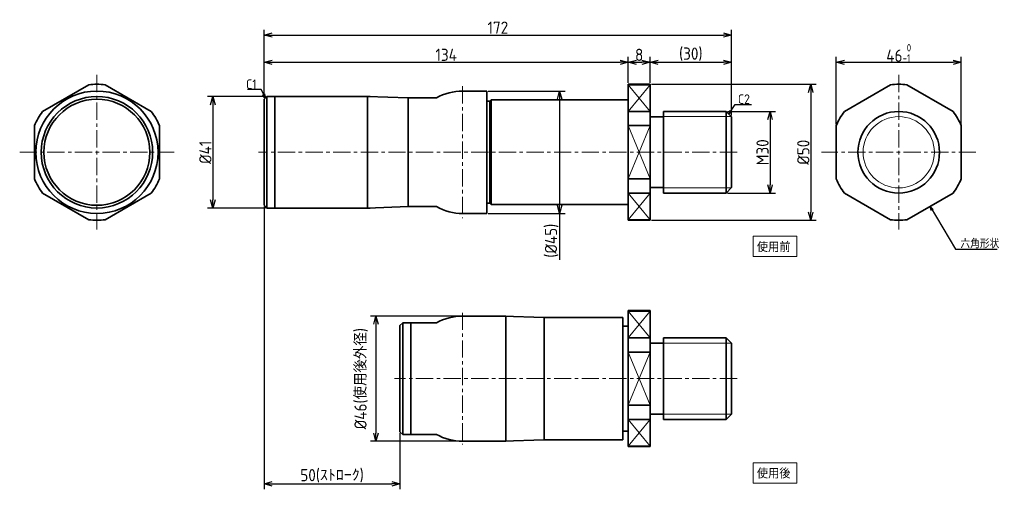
# Model space of a CAD drawing. Header units: millimetres. Extents: x 104 to 466, y 13 to 186.
import ezdxf

# ---------------------------------------------------------------- set-up
doc = ezdxf.new("R2010")
doc.units = ezdxf.units.MM
doc.header["$LTSCALE"] = 0.2
doc.linetypes.add('CENTER', pattern=[50.8, 31.75, -6.35, 6.35, -6.35])
for name, color, linetype, lineweight in [('18-0-CON', 3, 'Continuous', 18), ('18-2-CEN', 1, 'CENTER', 18), ('35-0-CON', 7, 'Continuous', 35)]:
    doc.layers.add(name, color=color, linetype=linetype, lineweight=lineweight)
doc.styles.add('Dimension', font='isocp.shx', dxfattribs={"bigfont": 'bigfont.shx'})
doc.styles.get("Standard").update_dxf_attribs({"font": 'isocp.shx', "bigfont": 'bigfont.shx'})
doc.dimstyles.new('外形図／部品図', dxfattribs={"dimscale": 0, "dimtxt": 4.5, "dimasz": 3, "dimexe": 2, "dimexo": 0.5, "dimgap": 0.5, "dimtad": 1, "dimdec": 3, "dimdsep": 46, "dimtxsty": 'Dimension', "dimblk": 'OPEN30', "dimcen": 2.5, "dimclrd": 161, "dimclre": 161, "dimclrt": 161, "dimazin": 2, "dimtm": 1e-09, "dimtfac": 0.6, "dimtdec": 3, "dimtmove": 0, "dimatfit": 3, "dimldrblk": 'OPEN30', "dimfxl": 1, "dimarcsym": 0})
doc.dimstyles.new('計画図', dxfattribs={"dimscale": 0, "dimtxt": 3.5, "dimasz": 1.5, "dimexe": 1, "dimexo": 0.5, "dimgap": 0.5, "dimtad": 1, "dimdec": 3, "dimdsep": 46, "dimtxsty": 'Dimension', "dimblk": 'OBLIQUE', "dimcen": 2.5, "dimclrd": 161, "dimclre": 161, "dimclrt": 161, "dimazin": 2, "dimtp": 0.1, "dimtfac": 0.6, "dimtdec": 3, "dimtmove": 0, "dimatfit": 3, "dimldrblk": 'OPEN30', "dimfxl": 1, "dimarcsym": 0})

# ---------------------------------------------------------------- blocks, each defined once
blk = doc.blocks.new('_Oblique')
at = {"color": 0, "linetype": 'ByBlock', "lineweight": -2}
blk.add_line((-0.5, -0.5), (0.5, 0.5), dxfattribs=at)
blk = doc.blocks.new('_Open30')
at = {"color": 0, "linetype": 'ByBlock', "lineweight": -2}
for p, q in [((-1, 0.27), (0, 0)), ((0, 0), (-1, -0.27)), ((0, 0), (-1, 0))]:
    blk.add_line(p, q, dxfattribs=at)
blk = doc.blocks.new('*D33')
at = {"layer": '18-0-CON', "color": 161, "lineweight": -2}
for p, q in [((404.36, 147.22), (404.36, 172)), ((450.36, 147.22), (450.36, 172)), ((407.36, 170), (447.36, 170))]:
    blk.add_line(p, q, dxfattribs=at)
at = {"layer": 'Defpoints', "color": 0}
for p in [(450.36, 170), (404.36, 146.72), (450.36, 146.72)]:
    blk.add_point(p, dxfattribs=at)
at = {"layer": '18-0-CON', "color": 161, "lineweight": -2, "xscale": 3.000000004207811, "yscale": 3.000000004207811, "zscale": 3.000000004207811, "rotation": 180}
blk.add_blockref('_Open30', (404.36, 170), dxfattribs=at)
at = {"layer": '18-0-CON', "color": 161, "lineweight": -2, "xscale": 3.000000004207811, "yscale": 3.000000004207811, "zscale": 3.000000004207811}
blk.add_blockref('_Open30', (450.36, 170), dxfattribs=at)
at = {"layer": '18-0-CON', "color": 161, "insert": (427.36, 173.45), "char_height": 4.5, "attachment_point": 5, "style": 'Dimension'}
blk.add_mtext('46{\\H2.700000;\\S 0^ -1;}', dxfattribs=at)
blk = doc.blocks.new('*D34')
at = {"layer": '18-0-CON', "color": 161, "lineweight": -2}
for p, q in [((194.35, 157.42), (173, 157.42)), ((175, 154.42), (175, 119.42)), ((194.35, 116.42), (173, 116.42))]:
    blk.add_line(p, q, dxfattribs=at)
at = {"layer": 'Defpoints', "color": 0}
for p in [(194.85, 157.42), (175, 116.42), (194.85, 116.42)]:
    blk.add_point(p, dxfattribs=at)
at = {"layer": '18-0-CON', "color": 161, "lineweight": -2, "xscale": 3.000000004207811, "yscale": 3.000000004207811, "zscale": 3.000000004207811}
for p, rotation in [((175, 157.42), 90), ((175, 116.42), 270)]:
    blk.add_blockref('_Open30', p, dxfattribs=dict(at, rotation=rotation))
at = {"layer": '18-0-CON', "color": 161, "insert": (172.25, 136.92), "char_height": 4.5, "attachment_point": 5, "rotation": 90, "style": 'Dimension'}
blk.add_mtext('%%c41', dxfattribs=at)
blk = doc.blocks.new('*D35')
at = {"layer": '18-0-CON', "color": 161, "lineweight": -2}
for p, q in [((193.85, 156.92), (193.85, 172)), ((327.85, 162.42), (327.85, 172)), ((196.85, 170), (324.85, 170))]:
    blk.add_line(p, q, dxfattribs=at)
at = {"layer": 'Defpoints', "color": 0}
for p in [(327.85, 170), (327.85, 161.92), (193.85, 156.42)]:
    blk.add_point(p, dxfattribs=at)
at = {"layer": '18-0-CON', "color": 161, "lineweight": -2, "xscale": 3.000000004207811, "yscale": 3.000000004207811, "zscale": 3.000000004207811, "rotation": 180}
blk.add_blockref('_Open30', (193.85, 170), dxfattribs=at)
at = {"layer": '18-0-CON', "color": 161, "lineweight": -2, "xscale": 3.000000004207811, "yscale": 3.000000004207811, "zscale": 3.000000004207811}
blk.add_blockref('_Open30', (327.85, 170), dxfattribs=at)
at = {"layer": '18-0-CON', "color": 161, "insert": (260.85, 172.75), "char_height": 4.5, "attachment_point": 5, "style": 'Dimension'}
blk.add_mtext('134', dxfattribs=at)
blk = doc.blocks.new('*D36')
at = {"layer": '18-0-CON', "color": 161, "lineweight": -2}
for p, q in [((327.85, 162.42), (327.85, 172)), ((335.85, 162.42), (335.85, 172)), ((330.85, 170), (332.85, 170))]:
    blk.add_line(p, q, dxfattribs=at)
at = {"layer": 'Defpoints', "color": 0}
for p in [(335.85, 170), (327.85, 161.92), (335.85, 161.92)]:
    blk.add_point(p, dxfattribs=at)
at = {"layer": '18-0-CON', "color": 161, "lineweight": -2, "xscale": 3.000000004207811, "yscale": 3.000000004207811, "zscale": 3.000000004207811, "rotation": 180}
blk.add_blockref('_Open30', (327.85, 170), dxfattribs=at)
at = {"layer": '18-0-CON', "color": 161, "lineweight": -2, "xscale": 3.000000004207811, "yscale": 3.000000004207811, "zscale": 3.000000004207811}
blk.add_blockref('_Open30', (335.85, 170), dxfattribs=at)
at = {"layer": '18-0-CON', "color": 161, "insert": (331.85, 172.75), "char_height": 4.5, "attachment_point": 5, "style": 'Dimension'}
blk.add_mtext('8', dxfattribs=at)
blk = doc.blocks.new('*D37')
at = {"layer": '18-0-CON', "color": 161, "lineweight": -2}
for p, q in [((335.85, 162.42), (335.85, 172)), ((365.85, 150.42), (365.85, 172)), ((338.85, 170), (362.85, 170))]:
    blk.add_line(p, q, dxfattribs=at)
at = {"layer": 'Defpoints', "color": 0}
for p in [(365.85, 170), (335.85, 161.92), (365.85, 149.92)]:
    blk.add_point(p, dxfattribs=at)
at = {"layer": '18-0-CON', "color": 161, "lineweight": -2, "xscale": 3.000000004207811, "yscale": 3.000000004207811, "zscale": 3.000000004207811, "rotation": 180}
blk.add_blockref('_Open30', (335.85, 170), dxfattribs=at)
at = {"layer": '18-0-CON', "color": 161, "lineweight": -2, "xscale": 3.000000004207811, "yscale": 3.000000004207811, "zscale": 3.000000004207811}
blk.add_blockref('_Open30', (365.85, 170), dxfattribs=at)
at = {"layer": '18-0-CON', "color": 161, "insert": (350.85, 172.98), "char_height": 4.5, "attachment_point": 5, "style": 'Dimension'}
blk.add_mtext('(30)', dxfattribs=at)
blk = doc.blocks.new('*D38')
at = {"layer": '18-0-CON', "color": 161, "lineweight": -2}
for p, q in [((193.85, 156.92), (193.85, 182)), ((365.85, 150.42), (365.85, 182)), ((196.85, 180), (362.85, 180))]:
    blk.add_line(p, q, dxfattribs=at)
at = {"layer": 'Defpoints', "color": 0}
for p in [(365.85, 180), (193.85, 156.42), (365.85, 149.92)]:
    blk.add_point(p, dxfattribs=at)
at = {"layer": '18-0-CON', "color": 161, "lineweight": -2, "xscale": 3.000000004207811, "yscale": 3.000000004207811, "zscale": 3.000000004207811, "rotation": 180}
blk.add_blockref('_Open30', (193.85, 180), dxfattribs=at)
at = {"layer": '18-0-CON', "color": 161, "lineweight": -2, "xscale": 3.000000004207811, "yscale": 3.000000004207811, "zscale": 3.000000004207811}
blk.add_blockref('_Open30', (365.85, 180), dxfattribs=at)
at = {"layer": '18-0-CON', "color": 161, "insert": (279.85, 182.75), "char_height": 4.5, "attachment_point": 5, "style": 'Dimension'}
blk.add_mtext('172', dxfattribs=at)
blk = doc.blocks.new('*D39')
at = {"layer": '18-0-CON', "color": 161, "lineweight": -2}
for p, q in [((276.35, 159.42), (304.6, 159.42)), ((302.6, 156.42), (302.6, 117.42)), ((276.35, 114.42), (304.6, 114.42)), ((302.6, 114.42), (302.6, 97.38))]:
    blk.add_line(p, q, dxfattribs=at)
at = {"layer": 'Defpoints', "color": 0}
for p in [(275.85, 159.42), (275.85, 114.42), (302.6, 114.42)]:
    blk.add_point(p, dxfattribs=at)
at = {"layer": '18-0-CON', "color": 161, "lineweight": -2, "xscale": 3.000000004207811, "yscale": 3.000000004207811, "zscale": 3.000000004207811}
for p, rotation in [((302.6, 159.42), 90), ((302.6, 114.42), 270)]:
    blk.add_blockref('_Open30', p, dxfattribs=dict(at, rotation=rotation))
at = {"layer": '18-0-CON', "color": 161, "insert": (299.63, 104.4), "char_height": 4.5, "attachment_point": 5, "rotation": 90, "style": 'Dimension'}
blk.add_mtext('(%%C45)', dxfattribs=at)
blk = doc.blocks.new('*D40')
at = {"layer": '18-0-CON', "color": 161, "lineweight": -2}
for p, q in [((364.35, 151.92), (382, 151.92)), ((380, 148.92), (380, 124.92)), ((364.35, 121.92), (382, 121.92))]:
    blk.add_line(p, q, dxfattribs=at)
at = {"layer": 'Defpoints', "color": 0}
for p in [(363.85, 151.92), (363.85, 121.92), (380, 121.92)]:
    blk.add_point(p, dxfattribs=at)
at = {"layer": '18-0-CON', "color": 161, "lineweight": -2, "xscale": 3.000000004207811, "yscale": 3.000000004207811, "zscale": 3.000000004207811}
for p, rotation in [((380, 151.92), 90), ((380, 121.92), 270)]:
    blk.add_blockref('_Open30', p, dxfattribs=dict(at, rotation=rotation))
at = {"layer": '18-0-CON', "color": 161, "insert": (377.25, 136.92), "char_height": 4.5, "attachment_point": 5, "rotation": 90, "style": 'Dimension'}
blk.add_mtext('M30', dxfattribs=at)
blk = doc.blocks.new('*D41')
at = {"layer": '18-0-CON', "color": 161, "lineweight": -2}
for p, q in [((336.35, 161.92), (397, 161.92)), ((395, 158.92), (395, 114.92)), ((336.35, 111.92), (397, 111.92))]:
    blk.add_line(p, q, dxfattribs=at)
at = {"layer": 'Defpoints', "color": 0}
for p in [(335.85, 161.92), (335.85, 111.92), (395, 111.92)]:
    blk.add_point(p, dxfattribs=at)
at = {"layer": '18-0-CON', "color": 161, "lineweight": -2, "xscale": 3.000000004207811, "yscale": 3.000000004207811, "zscale": 3.000000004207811}
for p, rotation in [((395, 161.92), 90), ((395, 111.92), 270)]:
    blk.add_blockref('_Open30', p, dxfattribs=dict(at, rotation=rotation))
at = {"layer": '18-0-CON', "color": 161, "insert": (392.25, 136.92), "char_height": 4.5, "attachment_point": 5, "rotation": 90, "style": 'Dimension'}
blk.add_mtext('%%c50', dxfattribs=at)
blk = doc.blocks.new('*D42')
at = {"layer": '18-0-CON', "color": 161, "lineweight": -2}
for p, q in [((193.85, 116.92), (193.85, 13)), ((243.85, 33.68), (243.85, 13)), ((196.85, 15), (240.85, 15))]:
    blk.add_line(p, q, dxfattribs=at)
at = {"layer": 'Defpoints', "color": 0}
for p in [(193.85, 117.42), (243.85, 34.18), (243.85, 15)]:
    blk.add_point(p, dxfattribs=at)
at = {"layer": '18-0-CON', "color": 161, "lineweight": -2, "xscale": 3.000000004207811, "yscale": 3.000000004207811, "zscale": 3.000000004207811, "rotation": 180}
blk.add_blockref('_Open30', (193.85, 15), dxfattribs=at)
at = {"layer": '18-0-CON', "color": 161, "lineweight": -2, "xscale": 3.000000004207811, "yscale": 3.000000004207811, "zscale": 3.000000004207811}
blk.add_blockref('_Open30', (243.85, 15), dxfattribs=at)
at = {"layer": '18-0-CON', "color": 161, "insert": (218.85, 17.98), "char_height": 4.5, "attachment_point": 5, "style": 'Dimension'}
blk.add_mtext('50(ｽﾄﾛｰｸ)', dxfattribs=at)
blk = doc.blocks.new('*D43')
at = {"layer": '18-0-CON', "color": 161, "lineweight": -2}
for p, q in [((266.35, 76.68), (233, 76.68)), ((235, 73.68), (235, 33.68)), ((266.35, 30.68), (233, 30.68))]:
    blk.add_line(p, q, dxfattribs=at)
at = {"layer": 'Defpoints', "color": 0}
for p in [(266.85, 76.68), (235, 30.68), (266.85, 30.68)]:
    blk.add_point(p, dxfattribs=at)
at = {"layer": '18-0-CON', "color": 161, "lineweight": -2, "xscale": 3.000000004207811, "yscale": 3.000000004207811, "zscale": 3.000000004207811}
for p, rotation in [((235, 76.68), 90), ((235, 30.68), 270)]:
    blk.add_blockref('_Open30', p, dxfattribs=dict(at, rotation=rotation))
at = {"layer": '18-0-CON', "color": 161, "insert": (229.55, 53.68), "char_height": 4.5, "attachment_point": 5, "rotation": 90, "style": 'Dimension'}
blk.add_mtext('%%C46(使用後外径)', dxfattribs=at)

msp = doc.modelspace()

# ---------------------------------------------------------------- linework, layer by layer
at = {"layer": '18-0-CON'}
for p, q in [((327.8506, 151.9435), (335.8506, 161.7414)), ((327.8506, 161.7414), (335.8506, 151.9435)), ((340.8506, 150.0239), (365.7506, 150.0239)), ((327.8506, 146.7218), (331.8506, 136.9239)), ((335.8506, 146.7218), (331.8506, 136.9239)), ((327.8506, 127.1259), (331.8506, 136.9239)), ((335.8506, 127.1259), (331.8506, 136.9239)), ((340.8506, 123.8239), (365.7506, 123.8239)), ((327.8506, 121.9043), (335.8506, 112.1063)), ((327.8506, 112.1063), (335.8506, 121.9043)), ((327.8506, 68.7003), (335.8506, 78.4983)), ((327.8506, 78.4983), (335.8506, 68.7003)), ((340.8506, 66.7807), (365.7506, 66.7807)), ((327.8506, 63.4787), (331.8506, 53.6807)), ((335.8506, 63.4787), (331.8506, 53.6807)), ((327.8506, 43.8828), (331.8506, 53.6807)), ((335.8506, 43.8828), (331.8506, 53.6807)), ((340.8506, 40.5807), (365.7506, 40.5807)), ((327.8506, 38.6611), (335.8506, 28.8632)), ((327.8506, 28.8632), (335.8506, 38.6611))]:
    msp.add_line(p, q, dxfattribs=at)
for points in [[(373.7535, 106.0198), (389.8821, 106.0198), (389.8821, 98.5439), (373.7535, 98.5439)], [(373.7535, 22.7767), (389.8821, 22.7767), (389.8821, 15.3008), (373.7535, 15.3008)]]:
    msp.add_lwpolyline(points, close=True, dxfattribs=at)
msp.add_circle((427.36, 136.9239), 13.1, dxfattribs=at)
at = {"layer": '18-2-CEN'}
for p, q in [((132.3412, 165.3356), (132.3412, 108.5121)), ((427.36, 165.3356), (427.36, 108.5121)), ((266.8506, 161.1739), (266.8506, 112.6739)), ((103.9294, 136.9239), (160.753, 136.9239)), ((367.8506, 136.9239), (191.8506, 136.9239)), ((455.7718, 136.9239), (398.9483, 136.9239)), ((266.8506, 77.9307), (266.8506, 29.4307)), ((367.8506, 53.6807), (241.8506, 53.6807))]:
    msp.add_line(p, q, dxfattribs=at)
at = {"layer": '35-0-CON'}
for p, q in [((112.3559, 151.9435), (129.3265, 161.7414)), ((152.3265, 151.9435), (135.3559, 161.7414)), ((266.8506, 159.4239), (275.8506, 159.4239)), ((275.8506, 114.4239), (275.8506, 159.4239)), ((327.8506, 136.9239), (327.8506, 161.9239)), ((327.8506, 161.9239), (335.8506, 161.9239)), ((327.8506, 161.7414), (335.8506, 161.7414)), ((335.8506, 136.9239), (335.8506, 161.9239)), ((407.3747, 151.9435), (424.3453, 161.7414)), ((447.3453, 151.9435), (430.3747, 161.7414)), ((193.8506, 156.4239), (194.8506, 157.4239)), ((193.8506, 136.9239), (193.8506, 156.4239)), ((197.8506, 157.4239), (194.8506, 157.4239)), ((194.8506, 157.4239), (194.8506, 136.9239)), ((196.8506, 157.4239), (232.8194, 157.4239)), ((197.8506, 136.9239), (197.8506, 157.4239)), ((246.8506, 156.9239), (231.8506, 157.4239)), ((231.8506, 157.4239), (231.8506, 116.4239)), ((246.8506, 156.9239), (257.2981, 156.9239)), ((246.8506, 156.9239), (246.8506, 116.9239)), ((276.8506, 155.6739), (277.3506, 156.1739)), ((277.3506, 156.1739), (277.3506, 136.9239)), ((277.3506, 156.1739), (327.8506, 156.1739)), ((275.8506, 155.6739), (276.8506, 155.6739)), ((276.8506, 155.6739), (276.8506, 136.9239)), ((327.8506, 151.9435), (335.8506, 151.9435)), ((335.8506, 149.9239), (340.8506, 149.9239)), ((340.8506, 136.9239), (340.8506, 151.9239)), ((340.8506, 151.9239), (363.8506, 151.9239)), ((363.8506, 151.9239), (365.8506, 149.9239)), ((363.8506, 151.9239), (363.8506, 121.9239)), ((365.8506, 149.9239), (365.8506, 136.9239)), ((109.3412, 146.7218), (109.3412, 127.1259)), ((155.3412, 146.7218), (155.3412, 127.1259)), ((327.8506, 146.7218), (335.8506, 146.7218)), ((404.36, 146.7218), (404.36, 127.1259)), ((450.36, 146.7218), (450.36, 127.1259)), ((193.8506, 136.9239), (193.8506, 117.4239)), ((194.8506, 116.4239), (194.8506, 136.9239)), ((197.8506, 136.9239), (197.8506, 116.4239)), ((276.8506, 118.1739), (276.8506, 136.9239)), ((277.3506, 117.6739), (277.3506, 136.9239)), ((327.8506, 136.9239), (327.8506, 111.9239)), ((335.8506, 136.9239), (335.8506, 111.9239)), ((340.8506, 136.9239), (340.8506, 121.9239)), ((365.8506, 123.9239), (365.8506, 136.9239)), ((327.8506, 127.1259), (335.8506, 127.1259)), ((335.8506, 123.9239), (340.8506, 123.9239)), ((363.8506, 121.9239), (365.8506, 123.9239)), ((129.3265, 112.1063), (112.3559, 121.9043)), ((135.3559, 112.1063), (152.3265, 121.9043)), ((327.8506, 121.9043), (335.8506, 121.9043)), ((340.8506, 121.9239), (363.8506, 121.9239)), ((424.3453, 112.1063), (407.3747, 121.9043)), ((430.3747, 112.1063), (447.3453, 121.9043)), ((193.8506, 117.4239), (194.8506, 116.4239)), ((197.8506, 116.4239), (194.8506, 116.4239)), ((196.8506, 116.4239), (232.8194, 116.4239)), ((246.8506, 116.9239), (231.8506, 116.4239)), ((246.8506, 116.9239), (257.2981, 116.9239)), ((275.8506, 118.1739), (276.8506, 118.1739)), ((276.8506, 118.1739), (277.3506, 117.6739)), ((277.3506, 117.6739), (327.8506, 117.6739)), ((266.8506, 114.4239), (275.8506, 114.4239)), ((327.8506, 112.1063), (335.8506, 112.1063)), ((327.8506, 111.9239), (335.8506, 111.9239)), ((266.8506, 76.6807), (282.8194, 76.6807)), ((296.8506, 76.1807), (281.8506, 76.6807)), ((282.8194, 76.6807), (282.8194, 30.6807)), ((296.8506, 76.1807), (325.8506, 76.1807)), ((296.8506, 76.1807), (296.8506, 31.1807)), ((325.8506, 31.1807), (325.8506, 76.1807)), ((327.8506, 78.6807), (335.8506, 78.6807)), ((327.8506, 53.6807), (327.8506, 78.6807)), ((327.8506, 78.4983), (335.8506, 78.4983)), ((335.8506, 53.6807), (335.8506, 78.6807)), ((243.8506, 73.1807), (244.8506, 74.1807)), ((243.8506, 53.6807), (243.8506, 73.1807)), ((247.8506, 74.1807), (244.8506, 74.1807)), ((244.8506, 74.1807), (244.8506, 53.6807)), ((246.8506, 74.1807), (257.2981, 74.1807)), ((247.8506, 53.6807), (247.8506, 74.1807)), ((325.8506, 72.9307), (327.8506, 72.9307)), ((327.8506, 68.7003), (335.8506, 68.7003)), ((335.8506, 66.6807), (340.8506, 66.6807)), ((340.8506, 53.6807), (340.8506, 68.6807)), ((340.8506, 68.6807), (363.8506, 68.6807)), ((363.8506, 68.6807), (365.8506, 66.6807)), ((363.8506, 68.6807), (363.8506, 38.6807)), ((365.8506, 66.6807), (365.8506, 53.6807)), ((327.8506, 63.4787), (335.8506, 63.4787)), ((243.8506, 53.6807), (243.8506, 34.1807)), ((244.8506, 33.1807), (244.8506, 53.6807)), ((247.8506, 53.6807), (247.8506, 33.1807)), ((327.8506, 53.6807), (327.8506, 28.6807)), ((335.8506, 53.6807), (335.8506, 28.6807)), ((340.8506, 53.6807), (340.8506, 38.6807)), ((365.8506, 40.6807), (365.8506, 53.6807)), ((327.8506, 43.8828), (335.8506, 43.8828)), ((335.8506, 40.6807), (340.8506, 40.6807)), ((363.8506, 38.6807), (365.8506, 40.6807)), ((327.8506, 38.6611), (335.8506, 38.6611)), ((340.8506, 38.6807), (363.8506, 38.6807)), ((243.8506, 34.1807), (244.8506, 33.1807)), ((247.8506, 33.1807), (244.8506, 33.1807)), ((246.8506, 33.1807), (257.2981, 33.1807)), ((325.8506, 34.4307), (327.8506, 34.4307)), ((266.8506, 30.6807), (282.8194, 30.6807)), ((296.8506, 31.1807), (281.8506, 30.6807)), ((296.8506, 31.1807), (325.8506, 31.1807)), ((327.8506, 28.8632), (335.8506, 28.8632)), ((327.8506, 28.6807), (335.8506, 28.6807))]:
    msp.add_line(p, q, dxfattribs=at)
for centre, radius in [((132.3412, 136.9239), 22.5), ((132.3412, 136.9239), 20.5), ((132.3412, 136.9239), 19.5), ((427.36, 136.9239), 15)]:
    msp.add_circle(centre, radius, dxfattribs=at)
for centre, radius, start, end in [((132.3412, 136.9239), 25, 83.073918, 96.926082), ((266.8506, 139.9239), 19.5, 90, 119.33211), ((427.36, 136.9239), 25, 83.073918, 96.926082), ((132.3412, 136.9239), 25, 143.073918, 156.926082), ((132.3412, 136.9239), 25, 23.073918, 36.926082), ((427.36, 136.9239), 25, 143.073918, 156.926082), ((427.36, 136.9239), 25, 23.073918, 36.926082), ((132.3412, 136.9239), 25, 203.073918, 216.926082), ((132.3412, 136.9239), 25, 323.073918, 336.926082), ((427.36, 136.9239), 25, 203.073918, 216.926082), ((427.36, 136.9239), 25, 323.073918, 336.926082), ((266.8506, 133.9239), 19.5, 240.66789, 270), ((132.3412, 136.9239), 25, 263.073918, 276.926082), ((427.36, 136.9239), 25, 263.073918, 276.926082), ((266.8506, 57.1807), 19.5, 90, 119.33211), ((266.8506, 50.1807), 19.5, 240.66789, 270)]:
    msp.add_arc(centre, radius, start, end, dxfattribs=at)

# ---------------------------------------------------------------- texts
at = {"layer": '18-0-CON', "color": 161, "style": 'Dimension'}
for s, insert, char_height, attachment_point in [('C1', (191.0623, 160.2121), 3.5, 9), ('C2', (372.6186, 154.7121), 3.5, 9), ('六角形状', (450.0374, 101.5936), 2.98148, 7)]:
    msp.add_mtext(s, dxfattribs=dict(at, insert=insert, char_height=char_height, attachment_point=attachment_point))
at = {"layer": '18-0-CON', "char_height": 3.75, "width": 34.476764, "attachment_point": 1}
for s, insert in [('使用前', (375.1534, 103.9636)), ('使用後', (375.1534, 20.7205))]:
    msp.add_mtext(s, dxfattribs=dict(at, insert=insert))

# ---------------------------------------------------------------- dimensions: what is measured, and where the dimension line sits
at = {"layer": '18-0-CON'}
for base, p1, p2, override, picture, middle in [((365.8506, 180), (193.8506, 156.4239), (365.8506, 149.9239), {"dimscale": 1}, '*D38', (279.8506, 182.7504)), ((450.36, 170), (404.36, 146.7218), (450.36, 146.7218), {"dimscale": 1, "dimgap": 0.5, "dimtol": 1, "dimlim": 0, "dimtm": 1}, '*D33', (427.36, 173.448)), ((327.8506, 170), (193.8506, 156.4239), (327.8506, 161.9239), {"dimscale": 1}, '*D35', (260.8506, 172.75)), ((335.8506, 170), (327.8506, 161.9239), (335.8506, 161.9239), {"dimscale": 1}, '*D36', (331.8506, 172.75)), ((365.8506, 170), (335.8506, 161.9239), (365.8506, 149.9239), {"dimscale": 1, "dimpost": '(<>)'}, '*D37', (350.8506, 172.975)), ((243.8506, 15), (193.8506, 117.4239), (243.8506, 34.1807), {"dimscale": 1, "dimpost": '(ｽﾄﾛｰｸ)'}, '*D42', (218.8506, 17.975))]:
    dim = msp.add_linear_dim(base=base, p1=p1, p2=p2, dimstyle='外形図／部品図', override=override, dxfattribs=at)
    dim.commit()
    dim.dimension.update_dxf_attribs({"geometry": picture, "text_midpoint": middle})
for base, p1, p2, override, picture, middle in [((302.6006, 114.4239), (275.8506, 159.4239), (275.8506, 114.4239), {"dimscale": 1, "dimpost": '(%%C<>)'}, '*D39', (302.6006, 104.4006)), ((235, 30.6807), (266.8506, 76.6807), (266.8506, 30.6807), {"dimscale": 1, "dimpost": '%%C<>(使用後外径)', "dimtmove": 2}, '*D43', (229.55, 53.6807))]:
    dim = msp.add_linear_dim(base=base, p1=p1, p2=p2, angle=90, dimstyle='外形図／部品図', override=override, dxfattribs=at)
    dim.commit()
    dim.dimension.update_dxf_attribs({"geometry": picture, "text_midpoint": middle, "dimtype": 160})
for base, p1, p2, override, picture, middle in [((395, 111.9239), (335.8506, 161.9239), (335.8506, 111.9239), {"dimscale": 1, "dimpost": '%%c<>'}, '*D41', (392.25, 136.9239)), ((175, 116.4239), (194.8506, 157.4239), (194.8506, 116.4239), {"dimscale": 1, "dimpost": '%%c<>'}, '*D34', (172.25, 136.9239)), ((380, 121.9239), (363.8506, 151.9239), (363.8506, 121.9239), {"dimscale": 1, "dimpost": 'M<>'}, '*D40', (377.25, 136.9239))]:
    dim = msp.add_linear_dim(base=base, p1=p1, p2=p2, angle=90, dimstyle='外形図／部品図', override=override, dxfattribs=at)
    dim.commit()
    dim.dimension.update_dxf_attribs({"geometry": picture, "text_midpoint": middle})

# ---------------------------------------------------------------- leaders
at = {"layer": '18-0-CON', "annotation_type": 0, "has_hookline": 1}
for points, hookline_direction, text_width in [([(194.3506, 156.9239), (192.8123, 159.9621), (191.3123, 159.9621)], 1, 3.3131), ([(364.8506, 150.9239), (367.1988, 154.4621), (368.6988, 154.4621)], 0, 4.2233), ([(438.86, 117.0053), (448.2874, 101.3436), (449.7874, 101.3436)], 0, 13.516)]:
    msp.add_leader(points, dimstyle='計画図', override={"dimscale": 0.5, "dimasz": 3}, dxfattribs=dict(at, hookline_direction=hookline_direction, text_width=text_width))

doc.saveas('drawing.dxf')
